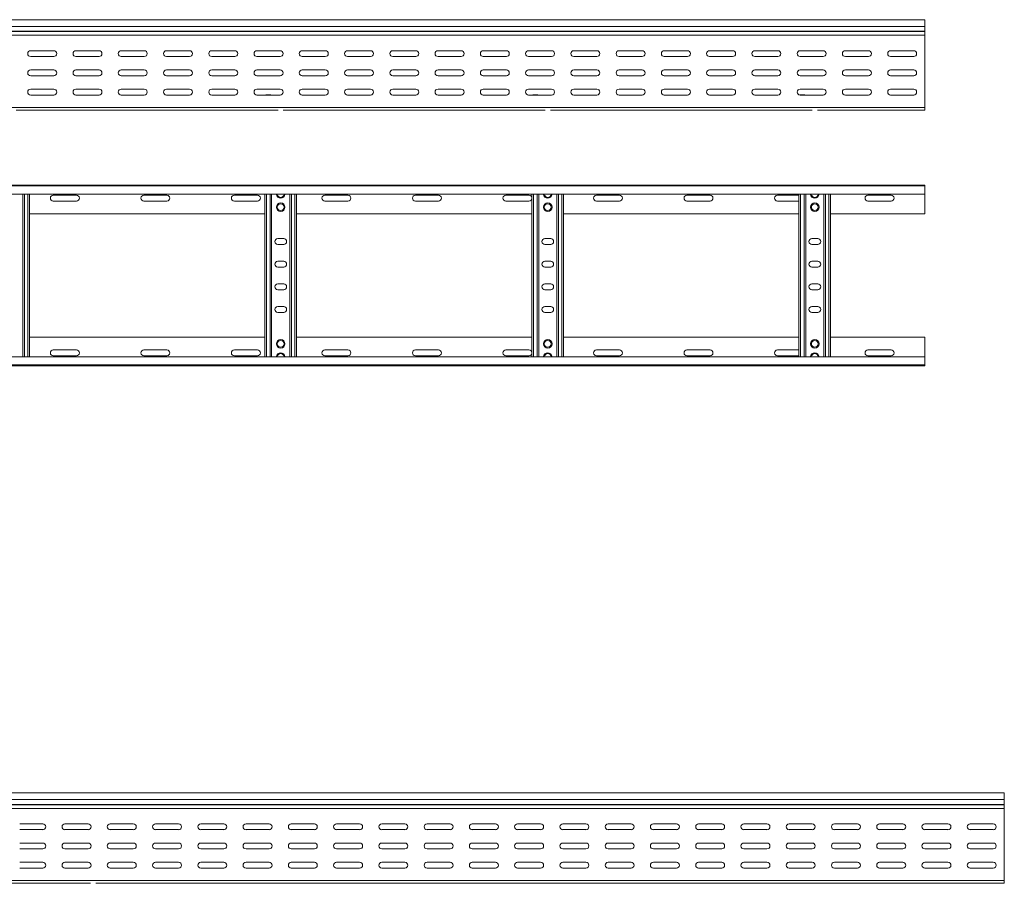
# Model space of a CAD drawing. Header units: millimetres. Extents: x -675 to 3565, y -5029 to -70.
# Tile 14 of 14: x 2307 to 3395, y -1024 to -70. Entities that reach past the tile are written whole.
import ezdxf

# ---------------------------------------------------------------- set-up
doc = ezdxf.new("R2010")
doc.units = ezdxf.units.MM

msp = doc.modelspace()

# ---------------------------------------------------------------- linework, layer by layer
at = {"color": 7, "linetype": 'Continuous', "lineweight": 15}
for p, q in [((3306.9, -69.8), (359.9, -69.8)), ((3306.9, -77.3), (3306.9, -69.8)), ((359.9, -77.3), (3306.9, -77.3)), ((359.9, -82.6), (3306.9, -82.6)), ((359.9, -82.9), (3306.9, -82.9)), ((3306.9, -82.6), (3306.9, -77.3)), ((3306.9, -82.6), (3306.9, -82.9)), ((3306.9, -87.1), (3306.9, -82.9)), ((359.8, -87.1), (3306.9, -87.1)), ((3306.9, -87.1), (3306.9, -166.8)), ((2344.7, -104.1), (2319.2, -104.1)), ((2394.7, -104.1), (2369.2, -104.1)), ((2444.7, -104.1), (2419.2, -104.1)), ((2494.7, -104.1), (2469.2, -104.1)), ((2544.7, -104.1), (2519.2, -104.1)), ((2594.7, -104.1), (2569.2, -104.1)), ((2644.7, -104.1), (2619.2, -104.1)), ((2694.7, -104.1), (2669.2, -104.1)), ((2744.7, -104.1), (2719.2, -104.1)), ((2794.7, -104.1), (2769.2, -104.1)), ((2844.7, -104.1), (2819.2, -104.1)), ((2894.7, -104.1), (2869.2, -104.1)), ((2944.7, -104.1), (2919.2, -104.1)), ((2994.7, -104.1), (2969.2, -104.1)), ((3044.7, -104.1), (3019.2, -104.1)), ((3094.7, -104.1), (3069.2, -104.1)), ((3144.7, -104.1), (3119.2, -104.1)), ((3194.7, -104.1), (3169.2, -104.1)), ((3244.7, -104.1), (3219.2, -104.1)), ((3294.7, -104.1), (3269.2, -104.1)), ((2319.2, -110.6), (2344.7, -110.6)), ((2369.2, -110.6), (2394.7, -110.6)), ((2419.2, -110.6), (2444.7, -110.6)), ((2469.2, -110.6), (2494.7, -110.6)), ((2519.2, -110.6), (2544.7, -110.6)), ((2569.2, -110.6), (2594.7, -110.6)), ((2619.2, -110.6), (2644.7, -110.6)), ((2669.2, -110.6), (2694.7, -110.6)), ((2719.2, -110.6), (2744.7, -110.6)), ((2769.2, -110.6), (2794.7, -110.6)), ((2819.2, -110.6), (2844.7, -110.6)), ((2869.2, -110.6), (2894.7, -110.6)), ((2919.2, -110.6), (2944.7, -110.6)), ((2969.2, -110.6), (2994.7, -110.6)), ((3019.2, -110.6), (3044.7, -110.6)), ((3069.2, -110.6), (3094.7, -110.6)), ((3119.2, -110.6), (3144.7, -110.6)), ((3169.2, -110.6), (3194.7, -110.6)), ((3219.2, -110.6), (3244.7, -110.6)), ((3269.2, -110.6), (3294.7, -110.6)), ((2344.7, -125.3), (2319.2, -125.3)), ((2394.7, -125.3), (2369.2, -125.3)), ((2444.7, -125.3), (2419.2, -125.3)), ((2494.7, -125.3), (2469.2, -125.3)), ((2544.7, -125.3), (2519.2, -125.3)), ((2594.7, -125.3), (2569.2, -125.3)), ((2644.7, -125.3), (2619.2, -125.3)), ((2694.7, -125.3), (2669.2, -125.3)), ((2744.7, -125.3), (2719.2, -125.3)), ((2794.7, -125.3), (2769.2, -125.3)), ((2844.7, -125.3), (2819.2, -125.3)), ((2894.7, -125.3), (2869.2, -125.3)), ((2944.7, -125.3), (2919.2, -125.3)), ((2994.7, -125.3), (2969.2, -125.3)), ((3044.7, -125.3), (3019.2, -125.3)), ((3094.7, -125.3), (3069.2, -125.3)), ((3144.7, -125.3), (3119.2, -125.3)), ((3194.7, -125.3), (3169.2, -125.3)), ((3244.7, -125.3), (3219.2, -125.3)), ((3294.7, -125.3), (3269.2, -125.3)), ((2319.2, -131.8), (2344.7, -131.8)), ((2369.2, -131.8), (2394.7, -131.8)), ((2419.2, -131.8), (2444.7, -131.8)), ((2469.2, -131.8), (2494.7, -131.8)), ((2519.2, -131.8), (2544.7, -131.8)), ((2569.2, -131.8), (2594.7, -131.8)), ((2619.2, -131.8), (2644.7, -131.8)), ((2669.2, -131.8), (2694.7, -131.8)), ((2719.2, -131.8), (2744.7, -131.8)), ((2769.2, -131.8), (2794.7, -131.8)), ((2819.2, -131.8), (2844.7, -131.8)), ((2869.2, -131.8), (2894.7, -131.8)), ((2919.2, -131.8), (2944.7, -131.8)), ((2969.2, -131.8), (2994.7, -131.8)), ((3019.2, -131.8), (3044.7, -131.8)), ((3069.2, -131.8), (3094.7, -131.8)), ((3119.2, -131.8), (3144.7, -131.8)), ((3169.2, -131.8), (3194.7, -131.8)), ((3219.2, -131.8), (3244.7, -131.8)), ((3269.2, -131.8), (3294.7, -131.8)), ((2344.7, -146.6), (2319.2, -146.6)), ((2394.7, -146.6), (2369.2, -146.6)), ((2444.7, -146.6), (2419.2, -146.6)), ((2494.7, -146.6), (2469.2, -146.6)), ((2544.7, -146.6), (2519.2, -146.6)), ((2594.7, -146.6), (2569.2, -146.6)), ((2644.7, -146.6), (2619.2, -146.6)), ((2694.7, -146.6), (2669.2, -146.6)), ((2744.7, -146.6), (2719.2, -146.6)), ((2794.7, -146.6), (2769.2, -146.6)), ((2844.7, -146.6), (2819.2, -146.6)), ((2894.7, -146.6), (2869.2, -146.6)), ((2944.7, -146.6), (2919.2, -146.6)), ((2994.7, -146.6), (2969.2, -146.6)), ((3044.7, -146.6), (3019.2, -146.6)), ((3094.7, -146.6), (3069.2, -146.6)), ((3144.7, -146.6), (3119.2, -146.6)), ((3194.7, -146.6), (3169.2, -146.6)), ((3244.7, -146.6), (3219.2, -146.6)), ((3294.7, -146.6), (3269.2, -146.6)), ((2319.2, -153.1), (2344.7, -153.1)), ((2369.2, -153.1), (2394.7, -153.1)), ((2419.2, -153.1), (2444.7, -153.1)), ((2469.2, -153.1), (2494.7, -153.1)), ((2519.2, -153.1), (2544.7, -153.1)), ((2569.2, -153.1), (2594.7, -153.1)), ((2579.7, -152.9), (2583.6, -152.9)), ((2619.2, -153.1), (2644.7, -153.1)), ((2669.2, -153.1), (2694.7, -153.1)), ((2719.2, -153.1), (2744.7, -153.1)), ((2769.2, -153.1), (2794.7, -153.1)), ((2819.2, -153.1), (2844.7, -153.1)), ((2869.2, -153.1), (2894.7, -153.1)), ((2874.7, -152.9), (2878.6, -152.9)), ((2919.2, -153.1), (2944.7, -153.1)), ((2969.2, -153.1), (2994.7, -153.1)), ((3019.2, -153.1), (3044.7, -153.1)), ((3069.2, -153.1), (3094.7, -153.1)), ((3119.2, -153.1), (3144.7, -153.1)), ((3169.2, -153.1), (3194.7, -153.1)), ((3169.7, -152.9), (3173.6, -152.9)), ((3219.2, -153.1), (3244.7, -153.1)), ((3269.2, -153.1), (3294.7, -153.1)), ((359.9, -166.8), (3306.9, -166.8)), ((2303.3, -169.8), (2592.5, -169.8)), ((2598.3, -169.8), (2887.5, -169.8)), ((2893.3, -169.8), (3182.5, -169.8)), ((3188.3, -169.8), (3306.9, -169.8)), ((3306.9, -169.8), (3306.9, -166.8)), ((359.8, -252.5), (3306.9, -252.5)), ((3306.9, -253.6), (359.9, -253.6)), ((3306.9, -252.5), (3306.9, -253.6)), ((3306.9, -253.6), (3306.9, -262.7)), ((359.9, -262.7), (3306.9, -262.7)), ((2310.4, -442.3), (2310.4, -262.7)), ((2317.9, -442.3), (2317.9, -262.7)), ((2369.7, -263.8), (2344.2, -263.8)), ((2344.2, -270.3), (2369.7, -270.3)), ((2469.7, -263.8), (2444.2, -263.8)), ((2444.2, -270.3), (2469.7, -270.3)), ((2569.7, -263.8), (2544.2, -263.8)), ((2544.2, -270.3), (2569.7, -270.3)), ((2577.9, -442.3), (2577.9, -262.7)), ((2585.4, -442.3), (2585.4, -262.7)), ((2605.4, -442.3), (2605.4, -262.7)), ((2612.9, -442.3), (2612.9, -262.7)), ((2669.7, -263.8), (2644.2, -263.8)), ((2644.2, -270.3), (2669.7, -270.3)), ((2769.7, -263.8), (2744.2, -263.8)), ((2744.2, -270.3), (2769.7, -270.3)), ((2869.7, -263.8), (2844.2, -263.8)), ((2844.2, -270.3), (2869.7, -270.3)), ((2872.9, -442.3), (2872.9, -262.7)), ((2880.4, -442.3), (2880.4, -262.7)), ((2900.4, -442.3), (2900.4, -262.7)), ((2907.9, -442.3), (2907.9, -262.7)), ((2969.7, -263.8), (2944.2, -263.8)), ((2944.2, -270.3), (2969.7, -270.3)), ((3069.7, -263.8), (3044.2, -263.8)), ((3044.2, -270.3), (3069.7, -270.3)), ((3167.9, -263.8), (3144.2, -263.8)), ((3144.2, -270.3), (3167.9, -270.3)), ((3167.9, -442.3), (3167.9, -262.7)), ((3175.4, -442.3), (3175.4, -262.7)), ((3195.4, -442.3), (3195.4, -262.7)), ((3202.9, -442.3), (3202.9, -262.7)), ((3269.7, -263.8), (3244.2, -263.8)), ((3244.2, -270.3), (3269.7, -270.3)), ((3306.9, -262.7), (3306.9, -284.5)), ((2317.9, -284.5), (2577.9, -284.5)), ((2612.9, -284.5), (2872.9, -284.5)), ((2907.9, -284.5), (3167.9, -284.5)), ((3202.9, -284.5), (3306.9, -284.5)), ((2598.7, -311.8), (2592.2, -311.8)), ((2893.7, -311.8), (2887.2, -311.8)), ((3188.7, -311.8), (3182.2, -311.8)), ((2592.2, -318.3), (2598.7, -318.3)), ((2887.2, -318.3), (2893.7, -318.3)), ((3182.2, -318.3), (3188.7, -318.3)), ((2598.7, -336.8), (2592.2, -336.8)), ((2893.7, -336.8), (2887.2, -336.8)), ((3188.7, -336.8), (3182.2, -336.8)), ((2592.2, -343.3), (2598.7, -343.3)), ((2887.2, -343.3), (2893.7, -343.3)), ((3182.2, -343.3), (3188.7, -343.3)), ((2598.7, -361.8), (2592.2, -361.8)), ((2592.2, -368.3), (2598.7, -368.3)), ((2893.7, -361.8), (2887.2, -361.8)), ((2887.2, -368.3), (2893.7, -368.3)), ((3188.7, -361.8), (3182.2, -361.8)), ((3182.2, -368.3), (3188.7, -368.3)), ((2598.7, -386.8), (2592.2, -386.8)), ((2893.7, -386.8), (2887.2, -386.8)), ((3188.7, -386.8), (3182.2, -386.8)), ((2592.2, -393.3), (2598.7, -393.3)), ((2887.2, -393.3), (2893.7, -393.3)), ((3182.2, -393.3), (3188.7, -393.3)), ((2317.9, -420.5), (2577.9, -420.5)), ((2612.9, -420.5), (2872.9, -420.5)), ((2907.9, -420.5), (3167.9, -420.5)), ((3202.9, -420.5), (3306.9, -420.5)), ((3306.9, -442.3), (3306.9, -420.5)), ((2344.2, -434.8), (2369.7, -434.8)), ((2444.2, -434.8), (2469.7, -434.8)), ((2544.2, -434.8), (2569.7, -434.8)), ((2644.2, -434.8), (2669.7, -434.8)), ((2744.2, -434.8), (2769.7, -434.8)), ((2844.2, -434.8), (2869.7, -434.8)), ((2944.2, -434.8), (2969.7, -434.8)), ((3044.2, -434.8), (3069.7, -434.8)), ((3144.2, -434.8), (3167.9, -434.8)), ((3244.2, -434.8), (3269.7, -434.8)), ((3306.9, -442.3), (359.9, -442.3)), ((2369.7, -441.3), (2344.2, -441.3)), ((2469.7, -441.3), (2444.2, -441.3)), ((2569.7, -441.3), (2544.2, -441.3)), ((2669.7, -441.3), (2644.2, -441.3)), ((2769.7, -441.3), (2744.2, -441.3)), ((2869.7, -441.3), (2844.2, -441.3)), ((2969.7, -441.3), (2944.2, -441.3)), ((3069.7, -441.3), (3044.2, -441.3)), ((3167.9, -441.3), (3144.2, -441.3)), ((3269.7, -441.3), (3244.2, -441.3)), ((3306.9, -451.4), (3306.9, -442.3)), ((359.8, -452.5), (3306.9, -452.5)), ((359.9, -451.4), (3306.9, -451.4)), ((3306.9, -452.5), (3306.9, -451.4)), ((3394.8, -924.2), (447.8, -924.2)), ((3394.8, -931.7), (3394.8, -924.2)), ((447.8, -931.7), (3394.8, -931.7)), ((3394.8, -937), (3394.8, -931.7)), ((447.7, -941.5), (3394.8, -941.5)), ((447.8, -937), (3394.8, -937)), ((447.8, -937.3), (3394.8, -937.3)), ((3394.8, -937), (3394.8, -937.3)), ((3394.8, -941.5), (3394.8, -937.3)), ((3394.8, -941.5), (3394.8, -1021.2)), ((2332.6, -958.4), (2307.1, -958.4)), ((2307.1, -964.9), (2332.6, -964.9)), ((2382.6, -958.4), (2357.1, -958.4)), ((2357.1, -964.9), (2382.6, -964.9)), ((2432.6, -958.4), (2407.1, -958.4)), ((2407.1, -964.9), (2432.6, -964.9)), ((2482.6, -958.4), (2457.1, -958.4)), ((2457.1, -964.9), (2482.6, -964.9)), ((2532.6, -958.4), (2507.1, -958.4)), ((2507.1, -964.9), (2532.6, -964.9)), ((2582.6, -958.4), (2557.1, -958.4)), ((2557.1, -964.9), (2582.6, -964.9)), ((2632.6, -958.4), (2607.1, -958.4)), ((2607.1, -964.9), (2632.6, -964.9)), ((2682.6, -958.4), (2657.1, -958.4)), ((2657.1, -964.9), (2682.6, -964.9)), ((2732.6, -958.4), (2707.1, -958.4)), ((2707.1, -964.9), (2732.6, -964.9)), ((2782.6, -958.4), (2757.1, -958.4)), ((2757.1, -964.9), (2782.6, -964.9)), ((2832.6, -958.4), (2807.1, -958.4)), ((2807.1, -964.9), (2832.6, -964.9)), ((2882.6, -958.4), (2857.1, -958.4)), ((2857.1, -964.9), (2882.6, -964.9)), ((2932.6, -958.4), (2907.1, -958.4)), ((2907.1, -964.9), (2932.6, -964.9)), ((2982.6, -958.4), (2957.1, -958.4)), ((2957.1, -964.9), (2982.6, -964.9)), ((3032.6, -958.4), (3007.1, -958.4)), ((3007.1, -964.9), (3032.6, -964.9)), ((3082.6, -958.4), (3057.1, -958.4)), ((3057.1, -964.9), (3082.6, -964.9)), ((3132.6, -958.4), (3107.1, -958.4)), ((3107.1, -964.9), (3132.6, -964.9)), ((3182.6, -958.4), (3157.1, -958.4)), ((3157.1, -964.9), (3182.6, -964.9)), ((3232.6, -958.4), (3207.1, -958.4)), ((3207.1, -964.9), (3232.6, -964.9)), ((3282.6, -958.4), (3257.1, -958.4)), ((3257.1, -964.9), (3282.6, -964.9)), ((3332.6, -958.4), (3307.1, -958.4)), ((3307.1, -964.9), (3332.6, -964.9)), ((3382.6, -958.4), (3357.1, -958.4)), ((3357.1, -964.9), (3382.6, -964.9)), ((2332.6, -979.7), (2307.1, -979.7)), ((2307.1, -986.2), (2332.6, -986.2)), ((2382.6, -979.7), (2357.1, -979.7)), ((2357.1, -986.2), (2382.6, -986.2)), ((2432.6, -979.7), (2407.1, -979.7)), ((2407.1, -986.2), (2432.6, -986.2)), ((2482.6, -979.7), (2457.1, -979.7)), ((2457.1, -986.2), (2482.6, -986.2)), ((2532.6, -979.7), (2507.1, -979.7)), ((2507.1, -986.2), (2532.6, -986.2)), ((2582.6, -979.7), (2557.1, -979.7)), ((2557.1, -986.2), (2582.6, -986.2)), ((2632.6, -979.7), (2607.1, -979.7)), ((2607.1, -986.2), (2632.6, -986.2)), ((2682.6, -979.7), (2657.1, -979.7)), ((2657.1, -986.2), (2682.6, -986.2)), ((2732.6, -979.7), (2707.1, -979.7)), ((2707.1, -986.2), (2732.6, -986.2)), ((2782.6, -979.7), (2757.1, -979.7)), ((2757.1, -986.2), (2782.6, -986.2)), ((2832.6, -979.7), (2807.1, -979.7)), ((2807.1, -986.2), (2832.6, -986.2)), ((2882.6, -979.7), (2857.1, -979.7)), ((2857.1, -986.2), (2882.6, -986.2)), ((2932.6, -979.7), (2907.1, -979.7)), ((2907.1, -986.2), (2932.6, -986.2)), ((2982.6, -979.7), (2957.1, -979.7)), ((2957.1, -986.2), (2982.6, -986.2)), ((3032.6, -979.7), (3007.1, -979.7)), ((3007.1, -986.2), (3032.6, -986.2)), ((3082.6, -979.7), (3057.1, -979.7)), ((3057.1, -986.2), (3082.6, -986.2)), ((3132.6, -979.7), (3107.1, -979.7)), ((3107.1, -986.2), (3132.6, -986.2)), ((3182.6, -979.7), (3157.1, -979.7)), ((3157.1, -986.2), (3182.6, -986.2)), ((3232.6, -979.7), (3207.1, -979.7)), ((3207.1, -986.2), (3232.6, -986.2)), ((3282.6, -979.7), (3257.1, -979.7)), ((3257.1, -986.2), (3282.6, -986.2)), ((3332.6, -979.7), (3307.1, -979.7)), ((3307.1, -986.2), (3332.6, -986.2)), ((3382.6, -979.7), (3357.1, -979.7)), ((3357.1, -986.2), (3382.6, -986.2)), ((2332.6, -1000.9), (2307.1, -1000.9)), ((2307.1, -1007.4), (2332.6, -1007.4)), ((2382.6, -1000.9), (2357.1, -1000.9)), ((2357.1, -1007.4), (2382.6, -1007.4)), ((2372.6, -1007.3), (2376.5, -1007.3)), ((2432.6, -1000.9), (2407.1, -1000.9)), ((2407.1, -1007.4), (2432.6, -1007.4)), ((2482.6, -1000.9), (2457.1, -1000.9)), ((2457.1, -1007.4), (2482.6, -1007.4)), ((2532.6, -1000.9), (2507.1, -1000.9)), ((2507.1, -1007.4), (2532.6, -1007.4)), ((2582.6, -1000.9), (2557.1, -1000.9)), ((2557.1, -1007.4), (2582.6, -1007.4)), ((2632.6, -1000.9), (2607.1, -1000.9)), ((2607.1, -1007.4), (2632.6, -1007.4)), ((2682.6, -1000.9), (2657.1, -1000.9)), ((2657.1, -1007.4), (2682.6, -1007.4)), ((2667.6, -1007.3), (2671.5, -1007.3)), ((2732.6, -1000.9), (2707.1, -1000.9)), ((2707.1, -1007.4), (2732.6, -1007.4)), ((2782.6, -1000.9), (2757.1, -1000.9)), ((2757.1, -1007.4), (2782.6, -1007.4)), ((2832.6, -1000.9), (2807.1, -1000.9)), ((2807.1, -1007.4), (2832.6, -1007.4)), ((2882.6, -1000.9), (2857.1, -1000.9)), ((2857.1, -1007.4), (2882.6, -1007.4)), ((2932.6, -1000.9), (2907.1, -1000.9)), ((2907.1, -1007.4), (2932.6, -1007.4)), ((2982.6, -1000.9), (2957.1, -1000.9)), ((2957.1, -1007.4), (2982.6, -1007.4)), ((2962.6, -1007.3), (2966.5, -1007.3)), ((3032.6, -1000.9), (3007.1, -1000.9)), ((3007.1, -1007.4), (3032.6, -1007.4)), ((3082.6, -1000.9), (3057.1, -1000.9)), ((3057.1, -1007.4), (3082.6, -1007.4)), ((3132.6, -1000.9), (3107.1, -1000.9)), ((3107.1, -1007.4), (3132.6, -1007.4)), ((3182.6, -1000.9), (3157.1, -1000.9)), ((3157.1, -1007.4), (3182.6, -1007.4)), ((3232.6, -1000.9), (3207.1, -1000.9)), ((3207.1, -1007.4), (3232.6, -1007.4)), ((3282.6, -1000.9), (3257.1, -1000.9)), ((3257.1, -1007.4), (3282.6, -1007.4)), ((3257.6, -1007.3), (3261.5, -1007.3)), ((3332.6, -1000.9), (3307.1, -1000.9)), ((3307.1, -1007.4), (3332.6, -1007.4)), ((3382.6, -1000.9), (3357.1, -1000.9)), ((3357.1, -1007.4), (3382.6, -1007.4)), ((447.8, -1021.2), (3394.8, -1021.2)), ((3394.8, -1024.2), (3394.8, -1021.2)), ((1506.2, -1024.2), (2385.4, -1024.2)), ((2391.2, -1024.2), (3270.4, -1024.2)), ((3270.4, -1024.2), (3276.2, -1024.2)), ((3276.2, -1024.2), (3394.8, -1024.2))]:
    msp.add_line(p, q, dxfattribs=at)
at = {"color": 8, "linetype": 'Continuous', "lineweight": 15}
for p, q in [((2579.7, -152.9), (2579.7, -153.1)), ((2583.6, -153.1), (2583.6, -152.9)), ((2874.7, -152.9), (2874.7, -153.1)), ((2878.6, -153.1), (2878.6, -152.9)), ((3169.7, -152.9), (3169.7, -153.1)), ((3173.6, -153.1), (3173.6, -152.9)), ((2312.2, -442.3), (2312.2, -262.7)), ((2316.1, -442.3), (2316.1, -262.7)), ((2579.7, -442.3), (2579.7, -262.7)), ((2583.6, -442.3), (2583.6, -262.7)), ((2607.2, -442.3), (2607.2, -262.7)), ((2611.1, -442.3), (2611.1, -262.7)), ((2874.7, -442.3), (2874.7, -262.7)), ((2878.6, -442.3), (2878.6, -262.7)), ((2902.2, -442.3), (2902.2, -262.7)), ((2906.1, -442.3), (2906.1, -262.7)), ((3169.7, -442.3), (3169.7, -262.7)), ((3173.6, -442.3), (3173.6, -262.7)), ((3197.2, -442.3), (3197.2, -262.7)), ((3201.1, -442.3), (3201.1, -262.7)), ((2372.6, -1007.3), (2372.6, -1007.4)), ((2376.5, -1007.4), (2376.5, -1007.3)), ((2667.6, -1007.3), (2667.6, -1007.4)), ((2671.5, -1007.4), (2671.5, -1007.3)), ((2962.6, -1007.3), (2962.6, -1007.4)), ((2966.5, -1007.4), (2966.5, -1007.3)), ((3257.6, -1007.3), (3257.6, -1007.4)), ((3261.5, -1007.4), (3261.5, -1007.3))]:
    msp.add_line(p, q, dxfattribs=at)
at = {"color": 7, "linetype": 'Continuous', "lineweight": 15}
for centre, radius in [((2595.4, -277), 4.75), ((2595.4, -277), 3.75), ((2890.4, -277), 4.75), ((2890.4, -277), 3.75), ((3185.4, -277), 4.75), ((3185.4, -277), 3.75), ((2595.4, -428), 4.75), ((2890.4, -428), 4.75), ((3185.4, -428), 4.75), ((2595.4, -428), 3.75), ((2890.4, -428), 3.75), ((3185.4, -428), 3.75)]:
    msp.add_circle(centre, radius, dxfattribs=at)
for centre, radius, start, end in [((2319.2, -107.3), 3.25, 90, 270), ((2344.7, -107.3), 3.25, 270, 90), ((2369.2, -107.3), 3.25, 90, 270), ((2394.7, -107.3), 3.25, 270, 90), ((2419.2, -107.3), 3.25, 90, 270), ((2444.7, -107.3), 3.25, 270, 90), ((2469.2, -107.3), 3.25, 90, 270), ((2494.7, -107.3), 3.25, 270, 90), ((2519.2, -107.3), 3.25, 90, 270), ((2544.7, -107.3), 3.25, 270, 90), ((2569.2, -107.3), 3.25, 90, 270), ((2594.7, -107.3), 3.25, 270, 90), ((2619.2, -107.3), 3.25, 90, 270), ((2644.7, -107.3), 3.25, 270, 90), ((2669.2, -107.3), 3.25, 90, 270), ((2694.7, -107.3), 3.25, 270, 90), ((2719.2, -107.3), 3.25, 90, 270), ((2744.7, -107.3), 3.25, 270, 90), ((2769.2, -107.3), 3.25, 90, 270), ((2794.7, -107.3), 3.25, 270, 90), ((2819.2, -107.3), 3.25, 90, 270), ((2844.7, -107.3), 3.25, 270, 90), ((2869.2, -107.3), 3.25, 90, 270), ((2894.7, -107.3), 3.25, 270, 90), ((2919.2, -107.3), 3.25, 90, 270), ((2944.7, -107.3), 3.25, 270, 90), ((2969.2, -107.3), 3.25, 90, 270), ((2994.7, -107.3), 3.25, 270, 90), ((3019.2, -107.3), 3.25, 90, 270), ((3044.7, -107.3), 3.25, 270, 90), ((3069.2, -107.3), 3.25, 90, 270), ((3094.7, -107.3), 3.25, 270, 90), ((3119.2, -107.3), 3.25, 90, 270), ((3144.7, -107.3), 3.25, 270, 90), ((3169.2, -107.3), 3.25, 90, 270), ((3194.7, -107.3), 3.25, 270, 90), ((3219.2, -107.3), 3.25, 90, 270), ((3244.7, -107.3), 3.25, 270, 90), ((3269.2, -107.3), 3.25, 90, 270), ((3294.7, -107.3), 3.25, 270, 90), ((2319.2, -128.6), 3.25, 90, 270), ((2344.7, -128.6), 3.25, 270, 90), ((2369.2, -128.6), 3.25, 90, 270), ((2394.7, -128.6), 3.25, 270, 90), ((2419.2, -128.6), 3.25, 90, 270), ((2444.7, -128.6), 3.25, 270, 90), ((2469.2, -128.6), 3.25, 90, 270), ((2494.7, -128.6), 3.25, 270, 90), ((2519.2, -128.6), 3.25, 90, 270), ((2544.7, -128.6), 3.25, 270, 90), ((2569.2, -128.6), 3.25, 90, 270), ((2594.7, -128.6), 3.25, 270, 90), ((2619.2, -128.6), 3.25, 90, 270), ((2644.7, -128.6), 3.25, 270, 90), ((2669.2, -128.6), 3.25, 90, 270), ((2694.7, -128.6), 3.25, 270, 90), ((2719.2, -128.6), 3.25, 90, 270), ((2744.7, -128.6), 3.25, 270, 90), ((2769.2, -128.6), 3.25, 90, 270), ((2794.7, -128.6), 3.25, 270, 90), ((2819.2, -128.6), 3.25, 90, 270), ((2844.7, -128.6), 3.25, 270, 90), ((2869.2, -128.6), 3.25, 90, 270), ((2894.7, -128.6), 3.25, 270, 90), ((2919.2, -128.6), 3.25, 90, 270), ((2944.7, -128.6), 3.25, 270, 90), ((2969.2, -128.6), 3.25, 90, 270), ((2994.7, -128.6), 3.25, 270, 90), ((3019.2, -128.6), 3.25, 90, 270), ((3044.7, -128.6), 3.25, 270, 90), ((3069.2, -128.6), 3.25, 90, 270), ((3094.7, -128.6), 3.25, 270, 90), ((3119.2, -128.6), 3.25, 90, 270), ((3144.7, -128.6), 3.25, 270, 90), ((3169.2, -128.6), 3.25, 90, 270), ((3194.7, -128.6), 3.25, 270, 90), ((3219.2, -128.6), 3.25, 90, 270), ((3244.7, -128.6), 3.25, 270, 90), ((3269.2, -128.6), 3.25, 90, 270), ((3294.7, -128.6), 3.25, 270, 90), ((2319.2, -149.8), 3.25, 90, 270), ((2344.7, -149.8), 3.25, 270, 90), ((2369.2, -149.8), 3.25, 90, 270), ((2394.7, -149.8), 3.25, 270, 90), ((2419.2, -149.8), 3.25, 90, 270), ((2444.7, -149.8), 3.25, 270, 90), ((2469.2, -149.8), 3.25, 90, 270), ((2494.7, -149.8), 3.25, 270, 90), ((2519.2, -149.8), 3.25, 90, 270), ((2544.7, -149.8), 3.25, 270, 90), ((2569.2, -149.8), 3.25, 90, 270), ((2594.7, -149.8), 3.25, 270, 90), ((2619.2, -149.8), 3.25, 90, 270), ((2644.7, -149.8), 3.25, 270, 90), ((2669.2, -149.8), 3.25, 90, 270), ((2694.7, -149.8), 3.25, 270, 90), ((2719.2, -149.8), 3.25, 90, 270), ((2744.7, -149.8), 3.25, 270, 90), ((2769.2, -149.8), 3.25, 90, 270), ((2794.7, -149.8), 3.25, 270, 90), ((2819.2, -149.8), 3.25, 90, 270), ((2844.7, -149.8), 3.25, 270, 90), ((2869.2, -149.8), 3.25, 90, 270), ((2894.7, -149.8), 3.25, 270, 90), ((2919.2, -149.8), 3.25, 90, 270), ((2944.7, -149.8), 3.25, 270, 90), ((2969.2, -149.8), 3.25, 90, 270), ((2994.7, -149.8), 3.25, 270, 90), ((3019.2, -149.8), 3.25, 90, 270), ((3044.7, -149.8), 3.25, 270, 90), ((3069.2, -149.8), 3.25, 90, 270), ((3094.7, -149.8), 3.25, 270, 90), ((3119.2, -149.8), 3.25, 90, 270), ((3144.7, -149.8), 3.25, 270, 90), ((3169.2, -149.8), 3.25, 90, 270), ((3194.7, -149.8), 3.25, 270, 90), ((3219.2, -149.8), 3.25, 90, 270), ((3244.7, -149.8), 3.25, 270, 90), ((3269.2, -149.8), 3.25, 90, 270), ((3294.7, -149.8), 3.25, 270, 90), ((2579.7, -154.7), 1.8, 90, 116.5628), ((2583.6, -154.7), 1.8, 63.4372, 90), ((2874.7, -154.7), 1.8, 90, 116.5628), ((2878.6, -154.7), 1.8, 63.4372, 90), ((3169.7, -154.7), 1.8, 90, 115.9384), ((3173.6, -154.7), 1.8, 63.4372, 90), ((2344.2, -267), 3.25, 90, 270), ((2369.7, -267), 3.25, 270, 90), ((2444.2, -267), 3.25, 90, 270), ((2469.7, -267), 3.25, 270, 90), ((2544.2, -267), 3.25, 90, 270), ((2569.7, -267), 3.25, 270, 90), ((2595.4, -262.4), 4.75, 183.9233, 356.0767), ((2644.2, -267), 3.25, 90, 270), ((2669.7, -267), 3.25, 270, 90), ((2744.2, -267), 3.25, 90, 270), ((2769.7, -267), 3.25, 270, 90), ((2844.2, -267), 3.25, 90, 270), ((2869.7, -267), 3.25, 270, 90), ((2890.4, -262.4), 4.75, 183.9233, 356.0767), ((2944.2, -267), 3.25, 90, 270), ((2969.7, -267), 3.25, 270, 90), ((3044.2, -267), 3.25, 90, 270), ((3069.7, -267), 3.25, 270, 90), ((3144.2, -267), 3.25, 90, 270), ((3185.4, -262.4), 4.75, 183.9233, 356.0767), ((3244.2, -267), 3.25, 90, 270), ((3269.7, -267), 3.25, 270, 90), ((2592.2, -315), 3.25, 90, 270), ((2598.7, -315), 3.25, 270, 90), ((2887.2, -315), 3.25, 90, 270), ((2893.7, -315), 3.25, 270, 90), ((3182.2, -315), 3.25, 90, 270), ((3188.7, -315), 3.25, 270, 90), ((2592.2, -340), 3.25, 90, 270), ((2598.7, -340), 3.25, 270, 90), ((2887.2, -340), 3.25, 90, 270), ((2893.7, -340), 3.25, 270, 90), ((3182.2, -340), 3.25, 90, 270), ((3188.7, -340), 3.25, 270, 90), ((2592.2, -365), 3.25, 90, 270), ((2598.7, -365), 3.25, 270, 90), ((2887.2, -365), 3.25, 90, 270), ((2893.7, -365), 3.25, 270, 90), ((3182.2, -365), 3.25, 90, 270), ((3188.7, -365), 3.25, 270, 90), ((2592.2, -390), 3.25, 90, 270), ((2598.7, -390), 3.25, 270, 90), ((2887.2, -390), 3.25, 90, 270), ((2893.7, -390), 3.25, 270, 90), ((3182.2, -390), 3.25, 90, 270), ((3188.7, -390), 3.25, 270, 90), ((2344.2, -438), 3.25, 90, 270), ((2369.7, -438), 3.25, 270, 90), ((2444.2, -438), 3.25, 90, 270), ((2469.7, -438), 3.25, 270, 90), ((2544.2, -438), 3.25, 90, 270), ((2569.7, -438), 3.25, 270, 90), ((2644.2, -438), 3.25, 90, 270), ((2669.7, -438), 3.25, 270, 90), ((2744.2, -438), 3.25, 90, 270), ((2769.7, -438), 3.25, 270, 90), ((2844.2, -438), 3.25, 90, 270), ((2869.7, -438), 3.25, 270, 90), ((2944.2, -438), 3.25, 90, 270), ((2969.7, -438), 3.25, 270, 90), ((3044.2, -438), 3.25, 90, 270), ((3069.7, -438), 3.25, 270, 90), ((3144.2, -438), 3.25, 90, 270), ((3244.2, -438), 3.25, 90, 270), ((3269.7, -438), 3.25, 270, 90), ((2595.4, -442.6), 4.75, 3.9233, 176.0767), ((2890.4, -442.6), 4.75, 3.9233, 176.0767), ((3185.4, -442.6), 4.75, 3.9233, 176.0767), ((2332.6, -961.7), 3.25, 270, 90), ((2357.1, -961.7), 3.25, 90, 270), ((2382.6, -961.7), 3.25, 270, 90), ((2407.1, -961.7), 3.25, 90, 270), ((2432.6, -961.7), 3.25, 270, 90), ((2457.1, -961.7), 3.25, 90, 270), ((2482.6, -961.7), 3.25, 270, 90), ((2507.1, -961.7), 3.25, 90, 270), ((2532.6, -961.7), 3.25, 270, 90), ((2557.1, -961.7), 3.25, 90, 270), ((2582.6, -961.7), 3.25, 270, 90), ((2607.1, -961.7), 3.25, 90, 270), ((2632.6, -961.7), 3.25, 270, 90), ((2657.1, -961.7), 3.25, 90, 270), ((2682.6, -961.7), 3.25, 270, 90), ((2707.1, -961.7), 3.25, 90, 270), ((2732.6, -961.7), 3.25, 270, 90), ((2757.1, -961.7), 3.25, 90, 270), ((2782.6, -961.7), 3.25, 270, 90), ((2807.1, -961.7), 3.25, 90, 270), ((2832.6, -961.7), 3.25, 270, 90), ((2857.1, -961.7), 3.25, 90, 270), ((2882.6, -961.7), 3.25, 270, 90), ((2907.1, -961.7), 3.25, 90, 270), ((2932.6, -961.7), 3.25, 270, 90), ((2957.1, -961.7), 3.25, 90, 270), ((2982.6, -961.7), 3.25, 270, 90), ((3007.1, -961.7), 3.25, 90, 270), ((3032.6, -961.7), 3.25, 270, 90), ((3057.1, -961.7), 3.25, 90, 270), ((3082.6, -961.7), 3.25, 270, 90), ((3107.1, -961.7), 3.25, 90, 270), ((3132.6, -961.7), 3.25, 270, 90), ((3157.1, -961.7), 3.25, 90, 270), ((3182.6, -961.7), 3.25, 270, 90), ((3207.1, -961.7), 3.25, 90, 270), ((3232.6, -961.7), 3.25, 270, 90), ((3257.1, -961.7), 3.25, 90, 270), ((3282.6, -961.7), 3.25, 270, 90), ((3307.1, -961.7), 3.25, 90, 270), ((3332.6, -961.7), 3.25, 270, 90), ((3357.1, -961.7), 3.25, 90, 270), ((3382.6, -961.7), 3.25, 270, 90), ((2332.6, -982.9), 3.25, 270, 90), ((2357.1, -982.9), 3.25, 90, 270), ((2382.6, -982.9), 3.25, 270, 90), ((2407.1, -982.9), 3.25, 90, 270), ((2432.6, -982.9), 3.25, 270, 90), ((2457.1, -982.9), 3.25, 90, 270), ((2482.6, -982.9), 3.25, 270, 90), ((2507.1, -982.9), 3.25, 90, 270), ((2532.6, -982.9), 3.25, 270, 90), ((2557.1, -982.9), 3.25, 90, 270), ((2582.6, -982.9), 3.25, 270, 90), ((2607.1, -982.9), 3.25, 90, 270), ((2632.6, -982.9), 3.25, 270, 90), ((2657.1, -982.9), 3.25, 90, 270), ((2682.6, -982.9), 3.25, 270, 90), ((2707.1, -982.9), 3.25, 90, 270), ((2732.6, -982.9), 3.25, 270, 90), ((2757.1, -982.9), 3.25, 90, 270), ((2782.6, -982.9), 3.25, 270, 90), ((2807.1, -982.9), 3.25, 90, 270), ((2832.6, -982.9), 3.25, 270, 90), ((2857.1, -982.9), 3.25, 90, 270), ((2882.6, -982.9), 3.25, 270, 90), ((2907.1, -982.9), 3.25, 90, 270), ((2932.6, -982.9), 3.25, 270, 90), ((2957.1, -982.9), 3.25, 90, 270), ((2982.6, -982.9), 3.25, 270, 90), ((3007.1, -982.9), 3.25, 90, 270), ((3032.6, -982.9), 3.25, 270, 90), ((3057.1, -982.9), 3.25, 90, 270), ((3082.6, -982.9), 3.25, 270, 90), ((3107.1, -982.9), 3.25, 90, 270), ((3132.6, -982.9), 3.25, 270, 90), ((3157.1, -982.9), 3.25, 90, 270), ((3182.6, -982.9), 3.25, 270, 90), ((3207.1, -982.9), 3.25, 90, 270), ((3232.6, -982.9), 3.25, 270, 90), ((3257.1, -982.9), 3.25, 90, 270), ((3282.6, -982.9), 3.25, 270, 90), ((3307.1, -982.9), 3.25, 90, 270), ((3332.6, -982.9), 3.25, 270, 90), ((3357.1, -982.9), 3.25, 90, 270), ((3382.6, -982.9), 3.25, 270, 90), ((2332.6, -1004.2), 3.25, 270, 90), ((2357.1, -1004.2), 3.25, 90, 270), ((2372.6, -1009.1), 1.8, 90, 116.5628), ((2376.5, -1009.1), 1.8, 63.4372, 90), ((2382.6, -1004.2), 3.25, 270, 90), ((2407.1, -1004.2), 3.25, 90, 270), ((2432.6, -1004.2), 3.25, 270, 90), ((2457.1, -1004.2), 3.25, 90, 270), ((2482.6, -1004.2), 3.25, 270, 90), ((2507.1, -1004.2), 3.25, 90, 270), ((2532.6, -1004.2), 3.25, 270, 90), ((2557.1, -1004.2), 3.25, 90, 270), ((2582.6, -1004.2), 3.25, 270, 90), ((2607.1, -1004.2), 3.25, 90, 270), ((2632.6, -1004.2), 3.25, 270, 90), ((2657.1, -1004.2), 3.25, 90, 270), ((2667.6, -1009.1), 1.8, 90, 116.5628), ((2671.5, -1009.1), 1.8, 63.4372, 90), ((2682.6, -1004.2), 3.25, 270, 90), ((2707.1, -1004.2), 3.25, 90, 270), ((2732.6, -1004.2), 3.25, 270, 90), ((2757.1, -1004.2), 3.25, 90, 270), ((2782.6, -1004.2), 3.25, 270, 90), ((2807.1, -1004.2), 3.25, 90, 270), ((2832.6, -1004.2), 3.25, 270, 90), ((2857.1, -1004.2), 3.25, 90, 270), ((2882.6, -1004.2), 3.25, 270, 90), ((2907.1, -1004.2), 3.25, 90, 270), ((2932.6, -1004.2), 3.25, 270, 90), ((2957.1, -1004.2), 3.25, 90, 270), ((2962.6, -1009.1), 1.8, 90, 116.5628), ((2966.5, -1009.1), 1.8, 63.4372, 90), ((2982.6, -1004.2), 3.25, 270, 90), ((3007.1, -1004.2), 3.25, 90, 270), ((3032.6, -1004.2), 3.25, 270, 90), ((3057.1, -1004.2), 3.25, 90, 270), ((3082.6, -1004.2), 3.25, 270, 90), ((3107.1, -1004.2), 3.25, 90, 270), ((3132.6, -1004.2), 3.25, 270, 90), ((3157.1, -1004.2), 3.25, 90, 270), ((3182.6, -1004.2), 3.25, 270, 90), ((3207.1, -1004.2), 3.25, 90, 270), ((3232.6, -1004.2), 3.25, 270, 90), ((3257.1, -1004.2), 3.25, 90, 270), ((3257.6, -1009.1), 1.8, 90, 115.9384), ((3261.5, -1009.1), 1.8, 63.4372, 90), ((3282.6, -1004.2), 3.25, 270, 90), ((3307.1, -1004.2), 3.25, 90, 270), ((3332.6, -1004.2), 3.25, 270, 90), ((3357.1, -1004.2), 3.25, 90, 270), ((3382.6, -1004.2), 3.25, 270, 90)]:
    msp.add_arc(centre, radius, start, end, dxfattribs=at)
at = {"color": 8, "linetype": 'Continuous', "lineweight": 15}
for centre, start, end in [((2595.4, -262.4), 184.9719, 355.0281), ((2890.4, -262.4), 184.9719, 355.0281), ((3185.4, -262.4), 184.9719, 355.0281), ((2595.4, -442.6), 4.9719, 175.0281), ((2890.4, -442.6), 4.9719, 175.0281), ((3185.4, -442.6), 4.9719, 175.0281)]:
    msp.add_arc(centre, 3.75, start, end, dxfattribs=at)

doc.saveas('drawing.dxf')
